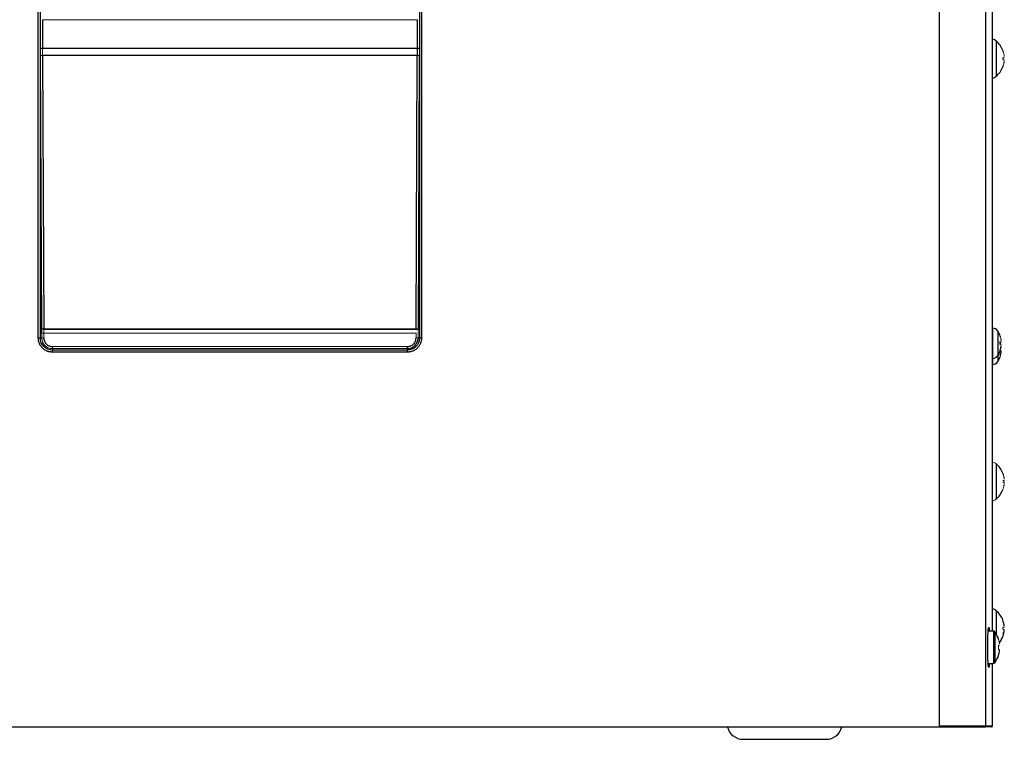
# Paper-space layout '_Right' of a CAD drawing. Header units: millimetres. Extents: x -254 to 208, y -21 to 401.
# Tile 2 of 4: x -56 to 188, y -21 to 158. Entities that reach past the tile are written whole.
import ezdxf

# ---------------------------------------------------------------- set-up
doc = ezdxf.new("R2010")
doc.units = ezdxf.units.MM

psp = doc.layouts.new('_Right')

# ---------------------------------------------------------------- linework, layer by layer
at = {"color": 7, "linetype": 'Continuous', "lineweight": 25}
for p, q in [((172.31, -17.2), (172.31, 399.55)), ((183.81, -17.2), (183.81, 399.3)), ((185.41, 6.3), (185.41, 375.8)), ((-51.08, 78.95), (-51.08, 303.15)), ((-50.58, 78.95), (-50.58, 303.15)), ((43.4, 303.15), (43.4, 78.95)), ((43.9, 303.15), (43.9, 78.95)), ((-50.55, 150.75), (-50.55, 157.82)), ((-50.05, 157.85), (-50.05, 150.75)), ((42.87, 150.75), (42.87, 157.85)), ((43.37, 157.82), (43.37, 150.75)), ((43.37, 150.75), (-50.55, 150.75)), ((-50.23, 81.13), (-50.55, 148.88)), ((-50.05, 148.97), (-49.73, 81.21)), ((42.86, 148.97), (-50.05, 148.97)), ((42.54, 81.21), (42.86, 148.97)), ((43.36, 148.88), (43.04, 81.13)), ((43.04, 81.05), (-49.73, 81.05)), ((185.47, 81.4), (185.41, 81.4)), ((-50.22, 78.95), (-51.08, 78.95)), ((43.9, 78.95), (43.04, 78.95)), ((-47.59, 76.32), (-47.59, 75.96)), ((40.41, 75.96), (-47.59, 75.96)), ((-47.59, 75.46), (-47.59, 75.96)), ((40.41, 75.46), (40.41, 76.86)), ((40.41, 75.46), (-47.59, 75.46)), ((185.41, 73.9), (185.47, 73.9)), ((185.41, 72.4), (185.47, 72.4)), ((188.36, 43.4), (188.35, 43.68)), ((185.7, 6.3), (184.36, 6.3)), ((186.93, 2.82), (187.18, 2.82)), ((184.36, -1.7), (185.7, -1.7)), ((185.41, -17.2), (185.41, -1.7)), ((-184.41, -17.45), (172.31, -17.45)), ((172.31, -17.2), (185.41, -17.2)), ((185.16, -17.45), (183.56, -17.45)), ((123.62, -20.5), (144.2, -20.5))]:
    psp.add_line(p, q, dxfattribs=at)
at = {"color": 144, "linetype": 'Continuous', "lineweight": 18}
for p, q in [((-50.05, 157.85), (42.87, 157.85)), ((-49.73, 81.21), (42.54, 81.21)), ((-50.22, 78.95), (-50.22, 80.1)), ((42.54, 80.13), (-49.72, 80.13)), ((-49.72, 80.13), (-49.72, 78.98)), ((42.54, 78.98), (42.54, 80.13)), ((43.04, 80.1), (43.04, 78.95)), ((-47.59, 76.86), (-47.59, 76.32)), ((-47.59, 76.86), (40.41, 76.86)), ((40.41, 76.32), (-47.59, 76.32)), ((187.3, 77.41), (187.23, 77.62)), ((187.18, 1.79), (186.93, 1.79))]:
    psp.add_line(p, q, dxfattribs=at)
at = {"color": 8, "linetype": 'Continuous', "lineweight": 25}
for p, q in [((186.36, 152.58), (186.36, 143.82)), ((185.47, 81.4), (185.47, 72.4)), ((186.75, 80.68), (186.75, 73.12)), ((186.36, 47.78), (186.36, 39.02)), ((186.36, 11.38), (186.36, 5.6)), ((185.7, 6.3), (185.7, -1.7)), ((185.99, 6.15), (185.99, -1.55))]:
    psp.add_line(p, q, dxfattribs=at)
at = {"color": 7, "linetype": 'Continuous', "lineweight": 25}
for centre, radius, start, end in [((185.37, 151.45), 1.5, 49.0965, 88.7449), ((182.56, 148.2), 5.8, 20.6096, 49.0965), ((42.98, 148.16), 0.822, 61.925, 97.9085), ((182.56, 148.2), 5.8, 310.9035, 339.4318), ((185.37, 144.95), 1.5, 271.2551, 310.9035), ((-49.84, 80.4), 0.822, 82.0915, 118.075), ((185.47, 79.9), 1.5, 31.5509, 90), ((181.81, 77.65), 5.8, 20.6096, 31.5509), ((185.47, 75.4), 1.5, 270, 328.4491), ((181.81, 77.65), 5.8, 328.4491, 339.5924), ((181.81, 76.15), 5.8, 328.4491, 339.4318), ((185.47, 73.9), 1.5, 270, 328.4491), ((182.56, 43.4), 5.8, 20.6096, 49.0965), ((182.56, 43.4), 5.8, 310.9035, 339.4318), ((185.37, 10.25), 1.5, 49.0965, 88.7449), ((182.56, 7), 5.8, 20.0812, 49.0965), ((185.7, 5.94), 0.36, 36.3584, 90), ((180.76, 2.3), 6.5, 17.8447, 36.3584), ((182.56, 7), 5.8, 321.8012, 339.4318), ((180.76, 2.3), 6.5, 323.6416, 342.1571), ((180.76, 2.3), 6.48, 342.1649, 353.8487), ((185.7, -1.34), 0.36, 270, 323.6416), ((123.62, -16.5), 4, 194.021, 270), ((144.2, -16.5), 4, 270, 346.054), ((183.56, -17.2), 0.25, 270, 0)]:
    psp.add_arc(centre, radius, start, end, dxfattribs=at)
at = {"color": 144, "linetype": 'Continuous', "lineweight": 18}
for centre, radius, start, end in [((-50.16, 148.16), 0.822, 82.0915, 118.075), ((42.66, 80.4), 0.822, 61.925, 97.9085), ((-49.84, 78.2), 1.93, 86.5438, 101.4395), ((-49.84, 77.05), 1.93, 86.5438, 101.4395), ((42.65, 77.05), 1.93, 78.5605, 93.4562), ((185.37, 46.65), 1.5, 49.0965, 88.7449), ((185.37, 40.15), 1.5, 271.2551, 310.9035)]:
    psp.add_arc(centre, radius, start, end, dxfattribs=at)
for points, knots in [([(-50.55, 148.88), (-50.55, 148.99), (-50.55, 149.19), (-50.55, 149.5), (-50.55, 149.81), (-50.55, 150.12), (-50.55, 150.44), (-50.55, 150.64), (-50.55, 150.75)], [0, 0, 0, 0, 0.166915, 0.333532, 0.500001, 0.66647, 0.833087, 1, 1, 1, 1]), ([(-50.05, 150.75), (-50.05, 150.65), (-50.05, 150.45), (-50.05, 150.15), (-50.05, 149.86), (-50.05, 149.56), (-50.05, 149.27), (-50.05, 149.07), (-50.05, 148.97)], [0, 0, 0, 0, 0.166295, 0.332739, 0.499331, 0.666072, 0.832961, 1, 1, 1, 1]), ([(188.32, 148.74), (188.32, 148.74), (188.32, 148.74), (188.32, 148.75), (188.32, 148.77), (188.32, 148.79), (188.32, 148.81), (188.32, 148.83), (188.32, 148.85), (188.31, 148.9), (188.3, 148.98), (188.28, 149.12), (188.25, 149.28), (188.21, 149.5), (188.16, 149.7), (188.1, 149.9), (188.04, 150.07), (188, 150.18), (187.98, 150.24)], [0, 0, 0, 0, 0.015731, 0.031683, 0.04478, 0.063341, 0.077298, 0.093612, 0.102417, 0.125409, 0.186954, 0.250475, 0.382287, 0.500497, 0.658935, 0.777132, 0.892734, 1, 1, 1, 1]), ([(187.98, 148.43), (187.98, 148.39), (187.98, 148.32), (187.98, 148.2), (187.98, 148.08), (187.98, 148.01), (187.98, 147.97)], [0, 0, 0, 0, 0.250359, 0.5, 0.749641, 1, 1, 1, 1]), ([(188.32, 147.93), (188.31, 147.93), (188.29, 147.93), (188.25, 147.94), (188.2, 147.94), (188.15, 147.94), (188.1, 147.95), (188.04, 147.96), (188, 147.96), (187.98, 147.97)], [0, 0, 0, 0, 0.171971, 0.334226, 0.486773, 0.629616, 0.762763, 0.886221, 1, 1, 1, 1]), ([(187.98, 146.16), (188.01, 146.22), (188.06, 146.37), (188.14, 146.62), (188.2, 146.88), (188.25, 147.12), (188.28, 147.28), (188.3, 147.42), (188.31, 147.5), (188.32, 147.55), (188.32, 147.57), (188.32, 147.59), (188.32, 147.61), (188.32, 147.63), (188.32, 147.64), (188.32, 147.65), (188.32, 147.66), (188.32, 147.66), (188.32, 147.66)], [0, 0, 0, 0, 0.1226062, 0.2893719, 0.5003161, 0.6185944, 0.7505663, 0.8115698, 0.8757407, 0.8978816, 0.9070279, 0.9225344, 0.9381154, 0.9513499, 0.961655, 0.9691962, 0.9851959, 1, 1, 1, 1]), ([(188.32, 147.83), (188.32, 147.84), (188.32, 147.86), (188.32, 147.88), (188.32, 147.91), (188.32, 147.93), (188.32, 147.93), (188.32, 147.93)], [0, 0, 0, 0, 0.168911, 0.331647, 0.500562, 0.750796, 1, 1, 1, 1]), ([(43.04, 81.13), (43.04, 81.04), (43.04, 80.87), (43.04, 80.61), (43.04, 80.36), (43.04, 80.19), (43.04, 80.1)], [0, 0, 0, 0, 0.250094, 0.500001, 0.749908, 1, 1, 1, 1]), ([(187.57, 78.19), (187.57, 78.19), (187.57, 78.19), (187.57, 78.2), (187.57, 78.22), (187.57, 78.24), (187.57, 78.26), (187.57, 78.28), (187.57, 78.3), (187.56, 78.35), (187.55, 78.43), (187.53, 78.57), (187.5, 78.73), (187.46, 78.95), (187.41, 79.15), (187.35, 79.35), (187.29, 79.52), (187.25, 79.63), (187.23, 79.69)], [0, 0, 0, 0, 0.0157314, 0.0316829, 0.0447801, 0.0633411, 0.0772984, 0.0936122, 0.102417, 0.1254086, 0.186954, 0.2504753, 0.3822869, 0.5004968, 0.6589345, 0.7771315, 0.8927341, 1, 1, 1, 1]), ([(187.47, 77.39), (187.47, 77.4), (187.42, 77.67), (187.32, 77.94), (187.23, 78.19)], [0, 0, 0, 0, 0.044317, 1, 1, 1, 1]), ([(187.23, 77.88), (187.26, 77.89), (187.32, 77.9), (187.39, 77.9), (187.46, 77.91), (187.52, 77.92), (187.55, 77.92), (187.57, 77.92)], [0, 0, 0, 0, 0.162003, 0.342984, 0.542965, 0.761966, 1, 1, 1, 1]), ([(187.57, 77.92), (187.56, 77.92), (187.54, 77.92), (187.5, 77.91), (187.45, 77.91), (187.4, 77.91), (187.35, 77.9), (187.29, 77.89), (187.25, 77.89), (187.23, 77.88)], [0, 0, 0, 0, 0.171971, 0.334226, 0.486773, 0.629616, 0.762763, 0.886221, 1, 1, 1, 1]), ([(187.23, 77.42), (187.23, 77.46), (187.23, 77.53), (187.23, 77.65), (187.23, 77.77), (187.23, 77.84), (187.23, 77.88)], [0, 0, 0, 0, 0.250359, 0.5, 0.749641, 1, 1, 1, 1]), ([(187.23, 74.68), (187.26, 74.73), (187.3, 74.83), (187.36, 74.98), (187.41, 75.11), (187.47, 75.28), (187.53, 75.5), (187.56, 75.69), (187.57, 75.78)], [0, 0, 0, 0, 0.146032, 0.281259, 0.40064, 0.500014, 0.755487, 1, 1, 1, 1]), ([(187.57, 77.92), (187.57, 77.92), (187.57, 77.92), (187.57, 77.93), (187.57, 77.95), (187.57, 77.98), (187.57, 78.01), (187.57, 78.02)], [0, 0, 0, 0, 0.168703, 0.331408, 0.500585, 0.750542, 1, 1, 1, 1]), ([(187.57, 75.78), (187.57, 75.79), (187.57, 75.81), (187.57, 75.83), (187.57, 75.86), (187.57, 75.88), (187.57, 75.88), (187.57, 75.88)], [0, 0, 0, 0, 0.168911, 0.331647, 0.500562, 0.750796, 1, 1, 1, 1]), ([(187.23, 74.11), (187.26, 74.17), (187.31, 74.32), (187.39, 74.57), (187.45, 74.83), (187.5, 75.07), (187.53, 75.23), (187.55, 75.37), (187.56, 75.45), (187.57, 75.5), (187.57, 75.52), (187.57, 75.54), (187.57, 75.56), (187.57, 75.58), (187.57, 75.59), (187.57, 75.6), (187.57, 75.61), (187.57, 75.61), (187.57, 75.61)], [0, 0, 0, 0, 0.122606, 0.289372, 0.500316, 0.618594, 0.750566, 0.81157, 0.875741, 0.897882, 0.907028, 0.922534, 0.938115, 0.95135, 0.961655, 0.969196, 0.985196, 1, 1, 1, 1]), ([(188.32, 43.94), (188.32, 43.94), (188.32, 43.94), (188.32, 43.95), (188.32, 43.97), (188.32, 43.99), (188.32, 44.01), (188.32, 44.03), (188.32, 44.05), (188.31, 44.1), (188.3, 44.18), (188.28, 44.32), (188.25, 44.48), (188.21, 44.7), (188.16, 44.9), (188.1, 45.1), (188.04, 45.27), (188, 45.38), (187.98, 45.44)], [0, 0, 0, 0, 0.015731, 0.031683, 0.04478, 0.063341, 0.077298, 0.093612, 0.102417, 0.125409, 0.186954, 0.250475, 0.382287, 0.500497, 0.658935, 0.777132, 0.892734, 1, 1, 1, 1]), ([(188.32, 43.13), (188.31, 43.13), (188.29, 43.13), (188.25, 43.14), (188.2, 43.14), (188.15, 43.14), (188.1, 43.15), (188.04, 43.16), (188, 43.16), (187.98, 43.17)], [0, 0, 0, 0, 0.171971, 0.334226, 0.486773, 0.629616, 0.762763, 0.886221, 1, 1, 1, 1]), ([(187.98, 41.36), (188.01, 41.42), (188.06, 41.57), (188.14, 41.82), (188.2, 42.08), (188.25, 42.32), (188.28, 42.48), (188.3, 42.62), (188.31, 42.7), (188.32, 42.75), (188.32, 42.77), (188.32, 42.79), (188.32, 42.81), (188.32, 42.83), (188.32, 42.84), (188.32, 42.85), (188.32, 42.86), (188.32, 42.86), (188.32, 42.86)], [0, 0, 0, 0, 0.122606, 0.289372, 0.500316, 0.618594, 0.750566, 0.81157, 0.875741, 0.897882, 0.907028, 0.922534, 0.938115, 0.95135, 0.961655, 0.969196, 0.985196, 1, 1, 1, 1]), ([(188.32, 43.03), (188.32, 43.04), (188.32, 43.06), (188.32, 43.08), (188.32, 43.11), (188.32, 43.13), (188.32, 43.13), (188.32, 43.13)], [0, 0, 0, 0, 0.1689112, 0.3316465, 0.5005618, 0.7507965, 1, 1, 1, 1]), ([(188.32, 7.27), (188.32, 7.27), (188.32, 7.27), (188.32, 7.28), (188.32, 7.3), (188.32, 7.33), (188.32, 7.36), (188.32, 7.37)], [0, 0, 0, 0, 0.168703, 0.331408, 0.500585, 0.750542, 1, 1, 1, 1]), ([(187.98, 7.23), (188.01, 7.24), (188.07, 7.25), (188.14, 7.25), (188.21, 7.26), (188.27, 7.27), (188.3, 7.27), (188.32, 7.27)], [0, 0, 0, 0, 0.162003, 0.342984, 0.542965, 0.761966, 1, 1, 1, 1]), ([(187.98, 7.23), (188.01, 7.24), (188.07, 7.25), (188.14, 7.25), (188.21, 7.26), (188.27, 7.27), (188.3, 7.27), (188.32, 7.27)], [0, 0, 0, 0, 0.162003, 0.342984, 0.542965, 0.761966, 1, 1, 1, 1]), ([(187.98, 6.77), (187.98, 6.81), (187.98, 6.88), (187.98, 7), (187.98, 7.12), (187.98, 7.19), (187.98, 7.23)], [0, 0, 0, 0, 0.250359, 0.5, 0.749641, 1, 1, 1, 1]), ([(188.32, 6.73), (188.31, 6.73), (188.29, 6.73), (188.25, 6.74), (188.2, 6.74), (188.15, 6.74), (188.1, 6.75), (188.04, 6.76), (188, 6.76), (187.98, 6.77)], [0, 0, 0, 0, 0.1719705, 0.3342265, 0.4867731, 0.6296162, 0.7627626, 0.8862206, 1, 1, 1, 1]), ([(187.98, 5.53), (188.01, 5.58), (188.05, 5.68), (188.11, 5.83), (188.16, 5.96), (188.22, 6.13), (188.28, 6.35), (188.31, 6.54), (188.32, 6.63)], [0, 0, 0, 0, 0.146032, 0.281259, 0.40064, 0.500014, 0.755487, 1, 1, 1, 1]), ([(187.98, 4.96), (188.01, 5.02), (188.06, 5.17), (188.14, 5.42), (188.2, 5.68), (188.25, 5.92), (188.28, 6.08), (188.3, 6.22), (188.31, 6.3), (188.32, 6.35), (188.32, 6.37), (188.32, 6.39), (188.32, 6.41), (188.32, 6.43), (188.32, 6.44), (188.32, 6.45), (188.32, 6.46), (188.32, 6.46), (188.32, 6.46)], [0, 0, 0, 0, 0.122606, 0.289372, 0.500316, 0.618594, 0.750566, 0.81157, 0.875741, 0.897882, 0.907028, 0.922534, 0.938115, 0.95135, 0.961655, 0.969196, 0.985196, 1, 1, 1, 1]), ([(188.32, 6.63), (188.32, 6.64), (188.32, 6.66), (188.32, 6.68), (188.32, 6.71), (188.32, 6.73), (188.32, 6.73), (188.32, 6.73)], [0, 0, 0, 0, 0.168911, 0.331647, 0.500562, 0.750796, 1, 1, 1, 1]), ([(186.93, 4.28), (186.93, 4.29), (186.94, 4.29), (186.94, 4.29), (186.94, 4.29), (186.93, 4.29), (186.93, 4.28)], [0, 0, 0, 0, 0.250074, 0.5, 0.749926, 1, 1, 1, 1]), ([(187.18, 3.17), (187.17, 3.25), (187.14, 3.4), (187.1, 3.63), (187.05, 3.85), (186.99, 4.07), (186.95, 4.21), (186.93, 4.28)], [0, 0, 0, 0, 0.205127, 0.407689, 0.607687, 0.805124, 1, 1, 1, 1]), ([(186.93, 1.79), (186.93, 1.87), (186.94, 2.04), (186.94, 2.3), (186.94, 2.56), (186.93, 2.73), (186.93, 2.82)], [0, 0, 0, 0, 0.250005, 0.5, 0.749995, 1, 1, 1, 1]), ([(187.18, 1.43), (187.17, 1.35), (187.14, 1.2), (187.1, 0.97), (187.05, 0.75), (186.99, 0.53), (186.95, 0.39), (186.93, 0.32)], [0, 0, 0, 0, 0.205127, 0.407689, 0.607687, 0.805124, 1, 1, 1, 1]), ([(186.93, 0.32), (186.93, 0.31), (186.94, 0.31), (186.94, 0.31), (186.94, 0.31), (186.93, 0.31), (186.93, 0.32)], [0, 0, 0, 0, 0.250074, 0.5, 0.749926, 1, 1, 1, 1]), ([(186.93, 0.32), (186.93, 0.31), (186.94, 0.31), (186.94, 0.31), (186.94, 0.31), (186.93, 0.31), (186.93, 0.32)], [0, 0, 0, 0, 0.250074, 0.5, 0.749926, 1, 1, 1, 1]), ([(187.18, 1.79), (187.18, 1.76), (187.18, 1.7), (187.18, 1.62), (187.18, 1.55), (187.18, 1.49), (187.18, 1.45), (187.18, 1.43)], [0, 0, 0, 0, 0.202494, 0.401733, 0.599714, 0.798468, 1, 1, 1, 1])]:
    psp.add_open_spline(points, degree=3, knots=knots, dxfattribs=at)
at = {"color": 7, "linetype": 'Continuous', "lineweight": 25}
for points, knots in [([(42.86, 148.97), (42.86, 149.07), (42.87, 149.27), (42.87, 149.56), (42.87, 149.86), (42.87, 150.15), (42.87, 150.45), (42.87, 150.65), (42.87, 150.75)], [0, 0, 0, 0, 0.167039, 0.333928, 0.500669, 0.667261, 0.833705, 1, 1, 1, 1]), ([(43.37, 150.75), (43.37, 150.64), (43.37, 150.44), (43.37, 150.12), (43.37, 149.81), (43.37, 149.5), (43.37, 149.19), (43.36, 148.99), (43.36, 148.88)], [0, 0, 0, 0, 0.166913, 0.33353, 0.499999, 0.666468, 0.833085, 1, 1, 1, 1]), ([(-50.22, 80.1), (-50.22, 80.19), (-50.22, 80.36), (-50.23, 80.61), (-50.23, 80.87), (-50.23, 81.04), (-50.23, 81.13)], [0, 0, 0, 0, 0.250092, 0.499999, 0.749906, 1, 1, 1, 1]), ([(-47.59, 75.46), (-47.65, 75.46), (-47.76, 75.46), (-47.93, 75.48), (-48.1, 75.5), (-48.27, 75.53), (-48.44, 75.56), (-48.6, 75.61), (-48.77, 75.67), (-48.98, 75.75), (-49.24, 75.87), (-49.53, 76.05), (-49.81, 76.25), (-50.15, 76.55), (-50.51, 77), (-50.78, 77.5), (-50.93, 77.93), (-51.01, 78.26), (-51.07, 78.61), (-51.08, 78.83), (-51.08, 78.95)], [0, 0, 0, 0, 0.031314, 0.062491, 0.093608, 0.124744, 0.155976, 0.187381, 0.219035, 0.251013, 0.313408, 0.37581, 0.438188, 0.500229, 0.62448, 0.749107, 0.811699, 0.874283, 0.937328, 1, 1, 1, 1]), ([(-49.72, 78.98), (-49.72, 78.94), (-49.72, 78.84), (-49.7, 78.71), (-49.68, 78.57), (-49.65, 78.43), (-49.61, 78.3), (-49.53, 78.08), (-49.37, 77.79), (-49.11, 77.47), (-48.79, 77.21), (-48.45, 77.03), (-48.15, 76.92), (-47.87, 76.87), (-47.68, 76.86), (-47.59, 76.86)], [0, 0, 0, 0, 0.041752, 0.083299, 0.124822, 0.166502, 0.20852, 0.251052, 0.376085, 0.499942, 0.623614, 0.749016, 0.833535, 0.916703, 1, 1, 1, 1]), ([(40.41, 76.86), (40.45, 76.86), (40.55, 76.86), (40.69, 76.87), (40.82, 76.9), (40.96, 76.93), (41.09, 76.97), (41.31, 77.05), (41.6, 77.2), (41.92, 77.47), (42.19, 77.79), (42.36, 78.12), (42.47, 78.43), (42.53, 78.71), (42.53, 78.89), (42.54, 78.98)], [0, 0, 0, 0, 0.041713, 0.083228, 0.124731, 0.166407, 0.208439, 0.251006, 0.375986, 0.499912, 0.623516, 0.748977, 0.833446, 0.916635, 1, 1, 1, 1]), ([(43.9, 78.95), (43.89, 78.89), (43.89, 78.78), (43.88, 78.61), (43.86, 78.44), (43.83, 78.27), (43.79, 78.1), (43.74, 77.94), (43.69, 77.77), (43.61, 77.56), (43.48, 77.3), (43.31, 77.01), (43.11, 76.73), (42.8, 76.39), (42.36, 76.03), (41.85, 75.76), (41.43, 75.61), (41.09, 75.52), (40.75, 75.47), (40.52, 75.46), (40.41, 75.46)], [0, 0, 0, 0, 0.031319, 0.0625, 0.09362, 0.124757, 0.15599, 0.187394, 0.219045, 0.251019, 0.313416, 0.375815, 0.438194, 0.500232, 0.624485, 0.749113, 0.811707, 0.874286, 0.937332, 1, 1, 1, 1]), ([(187.23, 75.6), (187.33, 75.87), (187.42, 76.16), (187.51, 76.59), (187.53, 76.73), (187.56, 76.92), (187.56, 76.95), (187.57, 77), (187.57, 77.01), (187.57, 77.03), (187.57, 77.03), (187.57, 77.06), (187.57, 77.08), (187.57, 77.09), (187.57, 77.1), (187.57, 77.1), (187.57, 77.11), (187.57, 77.11), (187.57, 77.11), (187.57, 77.1), (187.56, 77.1), (187.56, 77.1)], [0, 0, 0, 0, 0.5, 0.5, 0.75, 0.75, 0.8125, 0.8125, 0.828125, 0.828125, 0.84375, 0.84375, 0.875, 0.875, 0.890625, 0.890625, 0.90625, 0.90625, 0.9375, 0.9375, 1, 1, 1, 1]), ([(188.32, 7.55), (188.32, 7.55), (188.32, 7.54), (188.32, 7.54), (188.32, 7.54), (188.32, 7.55), (188.32, 7.56), (188.32, 7.58), (188.32, 7.6), (188.32, 7.63), (188.32, 7.65), (188.31, 7.68), (188.31, 7.7), (188.3, 7.75), (188.3, 7.79), (188.27, 7.96), (188.25, 8.1), (188.16, 8.52), (188.08, 8.79), (187.98, 9.05)], [0, 0, 0, 0, 0.03125, 0.03125, 0.0625, 0.0625, 0.09375, 0.09375, 0.125, 0.125, 0.15625, 0.15625, 0.1875, 0.1875, 0.25, 0.25, 0.5, 0.5, 1, 1, 1, 1]), ([(184.25, 2.3), (184.26, 2.77), (184.26, 3.84), (184.3, 5.14), (184.34, 6.12), (184.39, 6.76), (184.45, 7.2), (184.52, 7.35), (184.58, 7.19), (184.63, 6.83), (184.66, 6.45), (184.67, 6.3)], [0, 0, 0, 0, 0.128485, 0.291048, 0.386215, 0.489468, 0.59892, 0.711758, 0.824596, 0.934048, 1, 1, 1, 1]), ([(184.67, -1.7), (184.66, -1.85), (184.63, -2.23), (184.58, -2.59), (184.52, -2.75), (184.45, -2.6), (184.39, -2.16), (184.34, -1.52), (184.3, -0.54), (184.26, 0.76), (184.26, 1.83), (184.25, 2.3)], [0, 0, 0, 0, 0.065954, 0.175406, 0.288243, 0.401081, 0.510533, 0.613786, 0.708953, 0.871515, 1, 1, 1, 1]), ([(172.31, -17.45), (173.78, -17.45), (175.25, -17.45), (177.98, -17.45), (179.22, -17.45), (181.31, -17.45), (182.14, -17.45), (183.27, -17.45), (183.56, -17.45), (183.56, -17.45)], [0, 0, 0, 0, 0.25, 0.25, 0.5, 0.5, 0.75, 0.75, 1, 1, 1, 1]), ([(185.16, -17.45), (185.17, -17.45), (185.2, -17.45), (185.25, -17.43), (185.29, -17.41), (185.32, -17.39), (185.35, -17.36), (185.37, -17.33), (185.39, -17.29), (185.4, -17.26), (185.41, -17.23), (185.41, -17.21), (185.41, -17.2)], [0, 0, 0, 0, 0.12461, 0.243751, 0.357423, 0.465625, 0.568357, 0.66562, 0.757414, 0.84374, 0.924601, 1, 1, 1, 1])]:
    psp.add_open_spline(points, degree=3, knots=knots, dxfattribs=at)
for points in [[(187.98, 148.43), (188.16, 148.46), (188.28, 148.47), (188.32, 148.47)], [(-47.59, 75.96), (-48.38, 75.96), (-49.93, 76.61), (-50.58, 78.16), (-50.58, 78.95)], [(43.4, 78.95), (43.4, 78.16), (42.75, 76.61), (41.2, 75.96), (40.41, 75.96)], [(40.41, 76.32), (41.11, 76.32), (42.46, 76.9), (43.04, 78.25), (43.04, 78.95)], [(187.58, 77.38), (187.54, 77.38), (187.42, 77.39), (187.23, 77.42)], [(187.98, 43.63), (188.16, 43.66), (188.28, 43.67), (188.32, 43.67)]]:
    psp.add_open_spline(points, degree=3, dxfattribs=at)
at = {"color": 144, "linetype": 'Continuous', "lineweight": 18}
for points in [[(-49.72, 80.13), (-49.72, 80.5), (-49.73, 80.86), (-49.73, 81.21)], [(-50.22, 78.95), (-50.22, 78.25), (-49.65, 76.9), (-48.29, 76.32), (-47.59, 76.32)]]:
    psp.add_open_spline(points, degree=3, dxfattribs=at)

doc.saveas('drawing.dxf')
